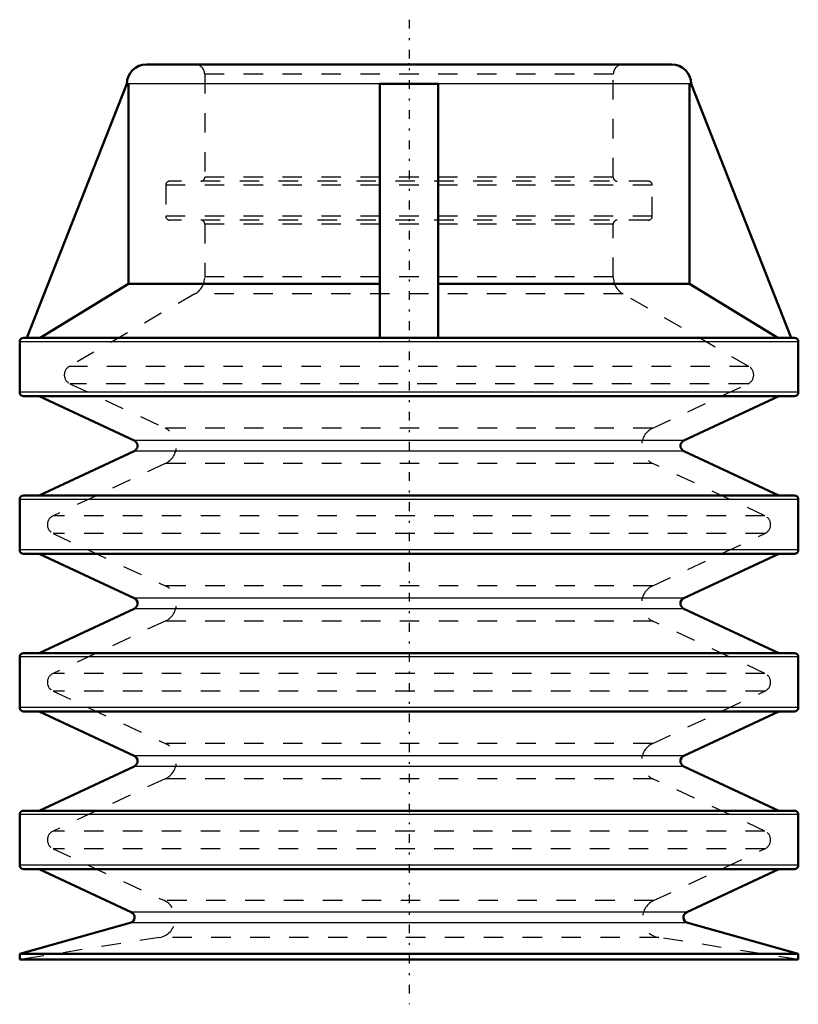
# Model space of a CAD drawing. Header units: millimetres. Extents: x -20 to 20, y -2.3 to 48.3.
import ezdxf

# ---------------------------------------------------------------- set-up
doc = ezdxf.new("R2010")
doc.units = ezdxf.units.MM
doc.linetypes.add('Center', pattern=[1.5, 0.45, -0.5, 0.05, -0.5])
doc.linetypes.add('Dashed', pattern=[2, 1, -1])
for name, color, linetype, lineweight in [('2d ConnectionPoints', 7, 'Continuous', 50), ('AM_0', 7, 'Continuous', 50), ('AM_4', 3, 'Continuous', 25), ('AM_7', 7, 'Center', 25), ('AM_9', 6, 'Dashed', 25)]:
    doc.layers.add(name, color=color, linetype=linetype, lineweight=lineweight)

msp = doc.modelspace()

# ---------------------------------------------------------------- linework, layer by layer
at = {"layer": '2d ConnectionPoints'}
msp.add_point((0, 46), dxfattribs=at)
at = {"layer": 'AM_0'}
for p, q in [((13.5, 46), (-13.5, 46)), ((-14.5, 45), (-19.641, 31.95)), ((-14.422, 45), (-14.5, 45)), ((-14.422, 34.72), (-14.422, 45)), ((1.5, 45), (-1.5, 45)), ((-1.5, 45), (-1.5, 31.95)), ((1.5, 45), (1.5, 31.95)), ((14.5, 45), (14.422, 45)), ((14.422, 45), (14.422, 34.72)), ((19.641, 31.95), (14.5, 45)), ((-18.951, 31.95), (-14.422, 34.72)), ((-1.5, 34.72), (-14.422, 34.72)), ((14.422, 34.72), (1.5, 34.72)), ((14.422, 34.72), (18.951, 31.95)), ((19.81, 31.95), (-19.81, 31.95)), ((-20.01, 31.75), (-20.01, 29.15)), ((20.01, 29.15), (20.01, 31.75)), ((19.81, 28.95), (-19.81, 28.95)), ((-19.01, 28.95), (-14.125, 26.672)), ((14.125, 26.672), (19.01, 28.95)), ((-14.125, 26.128), (-19.01, 23.85)), ((19.01, 23.85), (14.125, 26.128)), ((19.81, 23.85), (-19.81, 23.85)), ((-20.01, 23.65), (-20.01, 21.05)), ((20.01, 21.05), (20.01, 23.65)), ((19.81, 20.85), (-19.81, 20.85)), ((-19.01, 20.85), (-14.125, 18.572)), ((14.125, 18.572), (19.01, 20.85)), ((-14.125, 18.028), (-19.01, 15.75)), ((19.01, 15.75), (14.125, 18.028)), ((19.81, 15.75), (-19.81, 15.75)), ((-20.01, 15.55), (-20.01, 12.95)), ((20.01, 12.95), (20.01, 15.55)), ((19.81, 12.75), (-19.81, 12.75)), ((-19.01, 12.75), (-14.125, 10.472)), ((14.125, 10.472), (19.01, 12.75)), ((-14.125, 9.928), (-19.01, 7.65)), ((19.01, 7.65), (14.125, 9.928)), ((19.81, 7.65), (-19.81, 7.65)), ((-20.01, 7.45), (-20.01, 4.85)), ((20.01, 4.85), (20.01, 7.45)), ((19.81, 4.65), (-19.81, 4.65)), ((-19.01, 4.65), (-14.278, 2.443)), ((14.278, 2.443), (19.01, 4.65)), ((-14.324, 1.882), (-20.01, 0.3)), ((20.01, 0.3), (14.324, 1.882)), ((-20.01, 0.3), (-20, 0)), ((20.01, 0.3), (-20.01, 0.3)), ((20, 0), (20.01, 0.3)), ((20, 0), (-20, 0))]:
    msp.add_line(p, q, dxfattribs=at)
for centre, radius, start, end in [((-13.5, 45), 1, 90, 180), ((13.5, 45), 1, 0, 90), ((-19.81, 31.75), 0.2, 90, 180), ((19.81, 31.75), 0.2, 0, 90), ((-19.81, 29.15), 0.2, 180, 270), ((19.81, 29.15), 0.2, 270, 360), ((-14.251, 26.4), 0.3, 295, 65), ((14.251, 26.4), 0.3, 115, 245), ((-19.81, 23.65), 0.2, 90, 180), ((19.81, 23.65), 0.2, 0, 90), ((-19.81, 21.05), 0.2, 180, 270), ((19.81, 21.05), 0.2, 270, 360), ((-14.251, 18.3), 0.3, 295, 65), ((14.251, 18.3), 0.3, 115, 245), ((-19.81, 15.55), 0.2, 90, 180), ((19.81, 15.55), 0.2, 0, 90), ((-19.81, 12.95), 0.2, 180, 270), ((19.81, 12.95), 0.2, 270, 360), ((-14.251, 10.2), 0.3, 295, 65), ((14.251, 10.2), 0.3, 115, 245), ((-19.81, 7.45), 0.2, 90, 180), ((19.81, 7.45), 0.2, 0, 90), ((-19.81, 4.85), 0.2, 180, 270), ((19.81, 4.85), 0.2, 270, 360), ((-14.404, 2.171), 0.3, 285.5504, 65), ((14.404, 2.171), 0.3, 115, 254.4496)]:
    msp.add_arc(centre, radius, start, end, dxfattribs=at)
at = {"layer": 'AM_4'}
for p, q in [((-1.5, 45), (-14.422, 45)), ((14.422, 45), (1.5, 45)), ((20.01, 31.75), (-20.01, 31.75)), ((20.01, 29.15), (-20.01, 29.15)), ((14.125, 26.672), (-14.125, 26.672)), ((14.125, 26.128), (-14.125, 26.128)), ((20.01, 23.65), (-20.01, 23.65)), ((20.01, 21.05), (-20.01, 21.05)), ((14.125, 18.572), (-14.125, 18.572)), ((14.125, 18.028), (-14.125, 18.028)), ((20.01, 15.55), (-20.01, 15.55)), ((20.01, 12.95), (-20.01, 12.95)), ((14.125, 10.472), (-14.125, 10.472)), ((14.125, 9.928), (-14.125, 9.928)), ((20.01, 7.45), (-20.01, 7.45)), ((20.01, 4.85), (-20.01, 4.85)), ((14.278, 2.443), (-14.278, 2.443)), ((14.324, 1.882), (-14.324, 1.882))]:
    msp.add_line(p, q, dxfattribs=at)
at = {"layer": 'AM_7'}
msp.add_line((0, 48.3), (0, -2.3), dxfattribs=at)
at = {"layer": 'AM_9'}
for p, q in [((-10.5, 45.5), (-10.5, 40.2)), ((10.5, 45.5), (-10.5, 45.5)), ((10.5, 40.2), (10.5, 45.5)), ((12.3, 40), (-12.3, 40)), ((10.5, 40.2), (-10.5, 40.2)), ((-12.5, 39.8), (-12.5, 38.2)), ((12.5, 39.8), (-12.5, 39.8)), ((12.5, 38.2), (12.5, 39.8)), ((12.5, 38.2), (-12.5, 38.2)), ((12.3, 38), (-12.3, 38)), ((-10.5, 37.8), (-10.5, 35.077)), ((10.5, 37.8), (-10.5, 37.8)), ((10.5, 35.077), (10.5, 37.8)), ((10.5, 35.077), (-10.5, 35.077)), ((-11, 34.211), (-17.467, 30.478)), ((11, 34.211), (-11, 34.211)), ((17.467, 30.478), (11, 34.211)), ((17.467, 30.478), (-17.467, 30.478)), ((-17.428, 29.592), (-12.527, 27.306)), ((17.428, 29.592), (-17.428, 29.592)), ((12.527, 27.306), (17.428, 29.592)), ((12.527, 27.306), (-12.527, 27.306)), ((-12.527, 25.494), (-18.297, 22.803)), ((12.527, 25.494), (-12.527, 25.494)), ((18.297, 22.803), (12.527, 25.494)), ((18.297, 22.803), (-18.297, 22.803)), ((-18.297, 21.897), (-12.527, 19.206)), ((18.297, 21.897), (-18.297, 21.897)), ((12.527, 19.206), (18.297, 21.897)), ((12.527, 19.206), (-12.527, 19.206)), ((-12.527, 17.394), (-18.297, 14.703)), ((12.527, 17.394), (-12.527, 17.394)), ((18.297, 14.703), (12.527, 17.394)), ((18.297, 14.703), (-18.297, 14.703)), ((-18.297, 13.797), (-12.527, 11.106)), ((18.297, 13.797), (-18.297, 13.797)), ((12.527, 11.106), (18.297, 13.797)), ((12.527, 11.106), (-12.527, 11.106)), ((-12.527, 9.294), (-18.297, 6.603)), ((12.527, 9.294), (-12.527, 9.294)), ((18.297, 6.603), (12.527, 9.294)), ((18.297, 6.603), (-18.297, 6.603)), ((-18.297, 5.697), (-12.574, 3.028)), ((18.297, 5.697), (-18.297, 5.697)), ((12.574, 3.028), (18.297, 5.697)), ((12.574, 3.028), (-12.574, 3.028)), ((-12.84, 1.134), (-20, 0)), ((12.84, 1.134), (-12.84, 1.134)), ((20, 0), (12.84, 1.134))]:
    msp.add_line(p, q, dxfattribs=at)
for centre, radius, start, end in [((-11, 45.5), 0.5, 360, 90), ((11, 45.5), 0.5, 90, 180), ((-12.3, 39.8), 0.2, 90, 180), ((-10.7, 40.2), 0.2, 270, 0), ((10.7, 40.2), 0.2, 180, 270), ((12.3, 39.8), 0.2, 0, 90), ((-12.3, 38.2), 0.2, 180, 270), ((-10.7, 37.8), 0.2, 0, 90), ((10.7, 37.8), 0.2, 90, 180), ((12.3, 38.2), 0.2, 270, 360), ((-11.5, 35.077), 1, 300, 360), ((11.5, 35.077), 1, 180, 240), ((-17.217, 30.045), 0.5, 120, 245), ((17.217, 30.045), 0.5, 295, 60), ((-12.95, 26.4), 1, 295, 65), ((12.95, 26.4), 1, 115, 245), ((-18.086, 22.35), 0.5, 115, 245), ((18.086, 22.35), 0.5, 295, 65), ((-12.95, 18.3), 1, 295, 65), ((12.95, 18.3), 1, 115, 245), ((-18.086, 14.25), 0.5, 115, 245), ((18.086, 14.25), 0.5, 295, 65), ((-12.95, 10.2), 1, 295, 65), ((12.95, 10.2), 1, 115, 245), ((-18.086, 6.15), 0.5, 115, 245), ((18.086, 6.15), 0.5, 295, 65), ((-12.997, 2.122), 1, 279, 65), ((12.997, 2.122), 1, 115, 261)]:
    msp.add_arc(centre, radius, start, end, dxfattribs=at)

doc.saveas('drawing.dxf')
